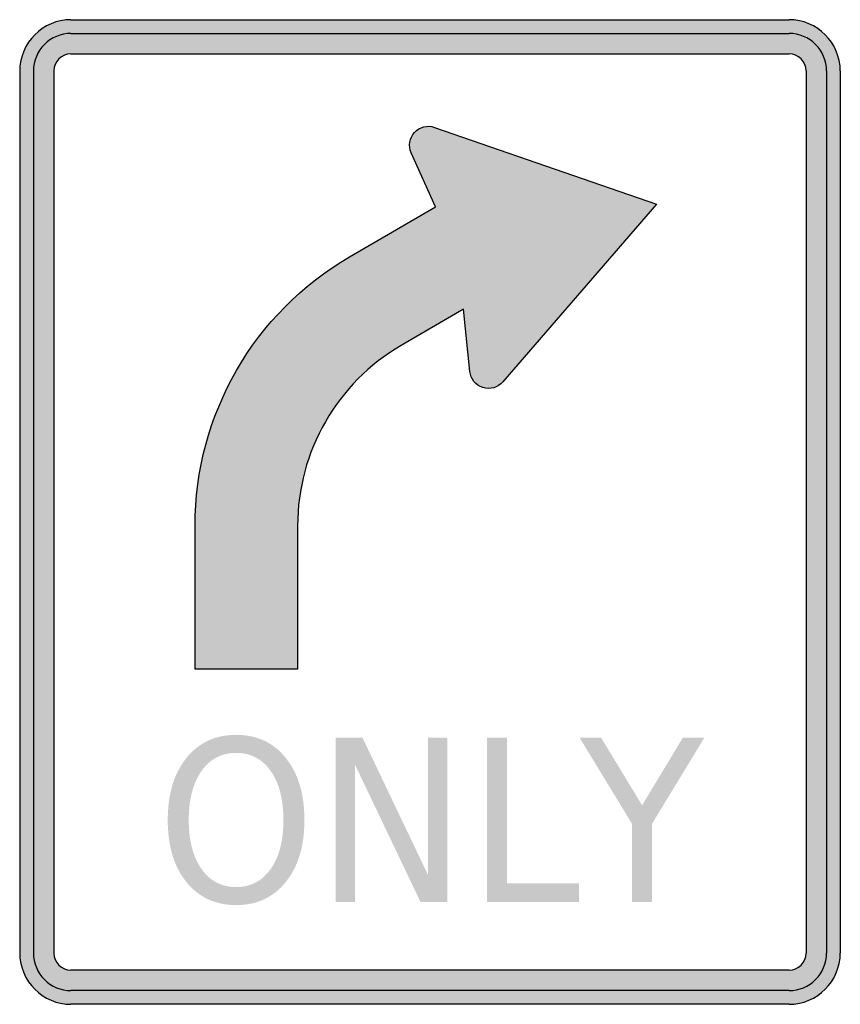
# Model space of a CAD drawing. Header units: inches. Extents: x -15 to 15, y -18 to 18.
import ezdxf

# ---------------------------------------------------------------- set-up
doc = ezdxf.new("R2010")
doc.units = ezdxf.units.IN
doc.header["$MEASUREMENT"] = 0

msp = doc.modelspace()

# ---------------------------------------------------------------- hatches: boundary and pattern name
h = msp.add_hatch(color=7)
h.paths.add_polyline_path([(13.122, -18), (-13.128, -18), (-13.38, -17.982), (-13.626, -17.934), (-13.854, -17.85), (-14.07, -17.742), (-14.268, -17.61), (-14.448, -17.448), (-14.61, -17.268), (-14.742, -17.07), (-14.85, -16.854), (-14.934, -16.626), (-14.982, -16.38), (-15, -16.128), (-15, 16.122), (-14.982, 16.38), (-14.934, 16.626), (-14.85, 16.854), (-14.742, 17.07), (-14.61, 17.268), (-14.448, 17.448), (-14.268, 17.61), (-14.07, 17.742), (-13.854, 17.85), (-13.626, 17.934), (-13.38, 17.982), (-13.128, 18), (13.122, 18), (13.38, 17.982), (13.626, 17.934), (13.854, 17.85), (14.07, 17.742), (14.268, 17.61), (14.448, 17.448), (14.61, 17.268), (14.742, 17.07), (14.85, 16.854), (14.934, 16.626), (14.982, 16.38), (15, 16.122), (15, -16.128), (14.982, -16.38), (14.934, -16.626), (14.85, -16.854), (14.742, -17.07), (14.61, -17.268), (14.448, -17.448), (14.268, -17.61), (14.07, -17.742), (13.854, -17.85), (13.626, -17.934), (13.38, -17.982), (13.122, -18)])
h.paths.add_polyline_path([(-13.746, 16.122), (-13.728, 16.29), (-13.662, 16.44), (-13.566, 16.566), (-13.44, 16.662), (-13.29, 16.728), (-13.128, 16.752), (13.122, 16.746), (13.29, 16.728), (13.44, 16.662), (13.566, 16.566), (13.662, 16.44), (13.728, 16.29), (13.746, 16.122), (13.746, -16.128), (13.728, -16.29), (13.662, -16.44), (13.566, -16.566), (13.44, -16.662), (13.29, -16.728), (13.122, -16.746), (-13.128, -16.746), (-13.29, -16.728), (-13.44, -16.662), (-13.566, -16.566), (-13.662, -16.44), (-13.728, -16.29), (-13.746, -16.128), (-13.746, 16.122)], flags=0)
h = msp.add_hatch(color=7)
edge = h.paths.add_edge_path()
edge.add_line((-8.59, -5.75), (-8.59, -0.501))
edge.add_spline(control_points=[(-8.59, -0.501), (-8.59, 3.548), (-6.439, 7.291), (-2.941, 9.328)], knot_values=[0, 0, 0, 0, 1, 1, 1, 1], degree=3, periodic=0)
edge.add_line((-2.941, 9.328), (0.205, 11.161))
edge.add_line((0.205, 11.161), (-0.686, 13.131))
edge.add_spline(control_points=[(-0.686, 13.131), (-0.799, 13.381), (-0.752, 13.675), (-0.567, 13.878), (-0.381, 14.081), (-0.093, 14.154), (0.166, 14.064)], knot_values=[0, 0, 0, 0, 1, 1, 1, 2, 2, 2, 2], degree=3, periodic=0)
edge.add_line((0.166, 14.064), (8.286, 11.25))
edge.add_line((8.286, 11.25), (2.661, 4.755))
edge.add_spline(control_points=[(2.661, 4.755), (2.482, 4.547), (2.196, 4.466), (1.934, 4.548), (1.672, 4.631), (1.485, 4.862), (1.457, 5.135)], knot_values=[0, 0, 0, 0, 1, 1, 1, 2, 2, 2, 2], degree=3, periodic=0)
edge.add_line((1.457, 5.135), (1.23, 7.418))
edge.add_line((1.23, 7.418), (-1.053, 6.088))
edge.add_spline(control_points=[(-1.053, 6.088), (-3.398, 4.722), (-4.84, 2.213), (-4.84, -0.501)], knot_values=[0, 0, 0, 0, 1, 1, 1, 1], degree=3, periodic=0)
edge.add_line((-4.84, -0.501), (-4.84, -5.75))
edge.add_line((-4.84, -5.75), (-8.59, -5.75))
h = msp.add_hatch(color=7)
edge = h.paths.add_edge_path()
edge.add_spline(control_points=[(-7.087, -8.148), (-6.329, -8.148), (-5.723, -8.43), (-5.271, -8.994), (-4.818, -9.558), (-4.591, -10.314), (-4.591, -11.263), (-4.591, -12.209), (-4.818, -12.963), (-5.271, -13.527), (-5.723, -14.091), (-6.329, -14.373), (-7.087, -14.373), (-7.845, -14.373), (-8.451, -14.092), (-8.905, -13.529), (-9.36, -12.967), (-9.587, -12.211), (-9.587, -11.263), (-9.587, -10.314), (-9.36, -9.558), (-8.905, -8.994), (-8.451, -8.43), (-7.845, -8.148), (-7.087, -8.148)], knot_values=[0, 0, 0, 0, 1, 1, 1, 2, 2, 2, 3, 3, 3, 4, 4, 4, 5, 5, 5, 6, 6, 6, 7, 7, 7, 8, 8, 8, 8], degree=3, periodic=0)
edge = h.paths.add_edge_path(flags=0)
edge.add_spline(control_points=[(-7.087, -8.807), (-7.617, -8.807), (-8.039, -9.027), (-8.351, -9.466), (-8.663, -9.906), (-8.819, -10.505), (-8.819, -11.263), (-8.819, -12.018), (-8.663, -12.616), (-8.351, -13.055), (-8.039, -13.495), (-7.617, -13.714), (-7.087, -13.714), (-6.557, -13.714), (-6.136, -13.495), (-5.825, -13.055), (-5.514, -12.616), (-5.359, -12.018), (-5.359, -11.263), (-5.359, -10.505), (-5.514, -9.906), (-5.825, -9.466), (-6.136, -9.027), (-6.557, -8.807), (-7.087, -8.807)], knot_values=[0, 0, 0, 0, 1, 1, 1, 2, 2, 2, 3, 3, 3, 4, 4, 4, 5, 5, 5, 6, 6, 6, 7, 7, 7, 8, 8, 8, 8], degree=3, periodic=0)
for points in [[(-3.45, -8.257), (-2.465, -8.257), (-0.07, -13.276), (-0.07, -8.257), (0.637, -8.257), (0.637, -14.257), (-0.348, -14.257), (-2.743, -9.237), (-2.743, -14.257), (-3.45, -14.257), (-3.45, -8.257)], [(2.088, -8.257), (2.819, -8.257), (2.819, -13.574), (5.447, -13.574), (5.447, -14.257), (2.088, -14.257), (2.088, -8.257)], [(5.471, -8.257), (6.259, -8.257), (7.754, -10.724), (9.241, -8.257), (10.029, -8.257), (8.116, -11.399), (8.116, -14.257), (7.384, -14.257), (7.384, -11.399), (5.471, -8.257)]]:
    msp.add_hatch(color=7).paths.add_polyline_path(points)

# ---------------------------------------------------------------- linework, layer by layer
at = {"color": 7}
for p, q in [((-13.126, 18), (13.126, 18)), ((-13.126, 17.5), (13.126, 17.5)), ((-13.126, 16.749), (13.126, 16.749)), ((-15, 16.125), (-15, -16.126)), ((-14.499, 16.125), (-14.499, -16.126)), ((-13.747, 16.125), (-13.747, -16.126)), ((13.749, 16.125), (13.749, -16.126)), ((14.5, 16.125), (14.5, -16.126)), ((15, 16.125), (15, -16.126)), ((13.126, -16.747), (-13.126, -16.747)), ((13.126, -17.499), (-13.126, -17.499)), ((13.126, -18), (-13.126, -18))]:
    msp.add_line(p, q, dxfattribs=at)
for points in [[(0.166, 14.064), (8.286, 11.25), (2.661, 4.755)], [(-2.941, 9.328), (0.205, 11.161), (-0.686, 13.131)], [(1.457, 5.135), (1.23, 7.418), (-1.053, 6.088)], [(-8.59, -5.75), (-8.59, -0.501)], [(-4.84, -0.501), (-4.84, -5.75), (-8.59, -5.75)]]:
    msp.add_lwpolyline(points, dxfattribs=at)
for points in [[(-13.125, 18), (-14.16, 18), (-15, 17.16), (-15, 16.125)], [(15, 16.125), (15, 17.16), (14.16, 18), (13.125, 18)], [(-13.125, 17.499), (-13.884, 17.499), (-14.499, 16.884), (-14.499, 16.125)], [(14.499, 16.125), (14.499, 16.884), (13.884, 17.499), (13.125, 17.499)], [(-13.125, 16.748), (-13.469, 16.748), (-13.748, 16.469), (-13.748, 16.125)], [(13.748, 16.125), (13.748, 16.469), (13.469, 16.748), (13.125, 16.748)], [(-8.59, -0.501), (-8.59, 3.548), (-6.439, 7.291), (-2.941, 9.328)], [(-1.053, 6.088), (-3.398, 4.722), (-4.84, 2.213), (-4.84, -0.501)], [(-15, -16.125), (-15, -17.161), (-14.16, -18), (-13.125, -18)], [(-14.499, -16.125), (-14.499, -16.884), (-13.884, -17.5), (-13.125, -17.5)], [(-13.748, -16.125), (-13.748, -16.469), (-13.469, -16.748), (-13.125, -16.748)], [(13.125, -18), (14.16, -18), (15, -17.161), (15, -16.125)], [(13.125, -17.5), (13.884, -17.5), (14.499, -16.884), (14.499, -16.125)], [(13.125, -16.748), (13.469, -16.748), (13.748, -16.469), (13.748, -16.125)]]:
    msp.add_open_spline(points, degree=3, dxfattribs=at)
for points in [[(-0.686, 13.131), (-0.799, 13.381), (-0.752, 13.675), (-0.567, 13.878), (-0.381, 14.081), (-0.093, 14.154), (0.166, 14.064)], [(2.661, 4.755), (2.482, 4.547), (2.196, 4.466), (1.934, 4.548), (1.672, 4.631), (1.485, 4.862), (1.457, 5.135)]]:
    msp.add_open_spline(points, degree=3, knots=[0, 0, 0, 0, 1, 1, 1, 2, 2, 2, 2], dxfattribs=at)

doc.saveas('drawing.dxf')
